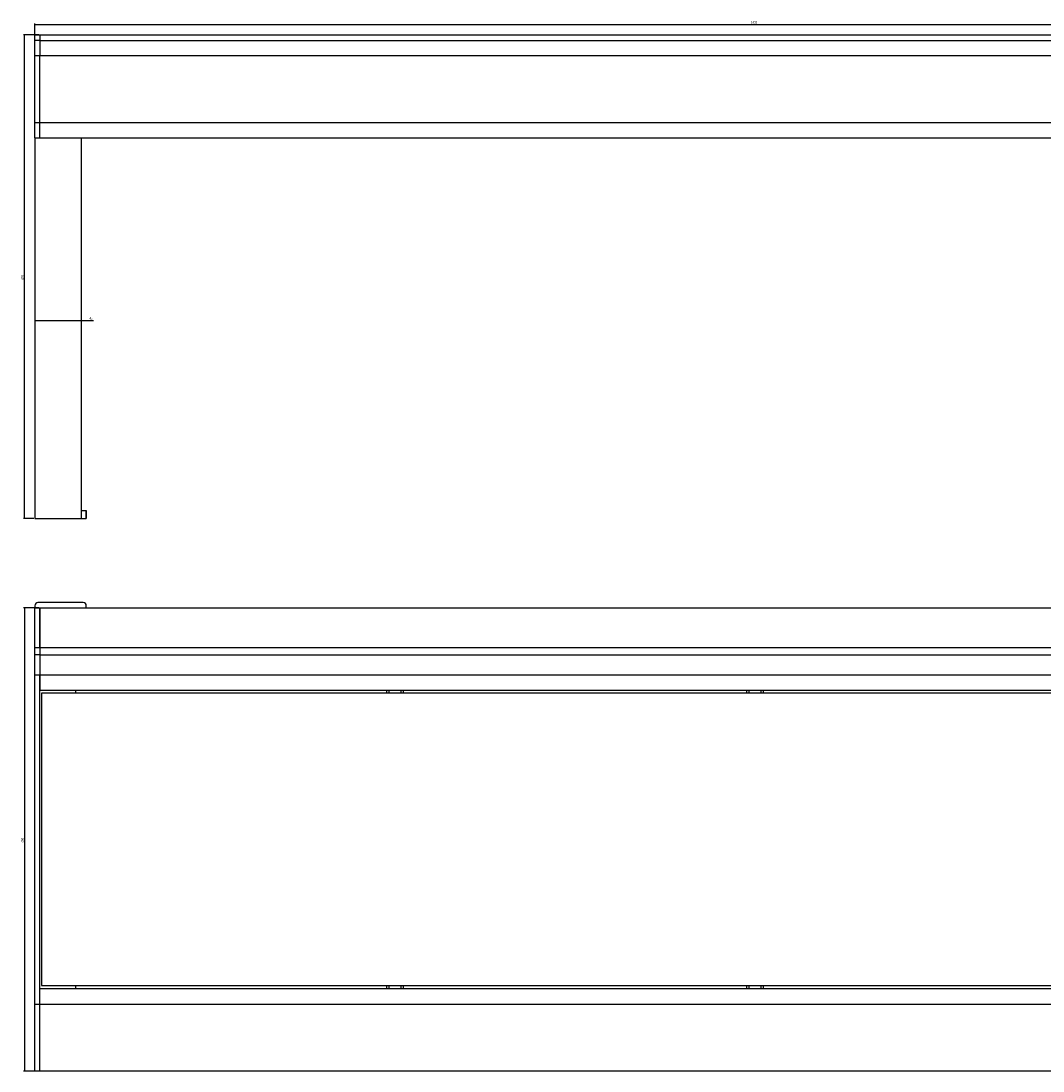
# Model space of a CAD drawing. Header units: millimetres. Extents: x 53 to 2039, y 44 to 1064.
# Tile 1 of 3: x 53 to 1046, y 44 to 1064. Entities that reach past the tile are written whole.
import ezdxf

# ---------------------------------------------------------------- set-up
doc = ezdxf.new("R2010")
doc.units = ezdxf.units.MM
doc.layers.add('FORMAT', color=7, linetype='Continuous')
doc.styles.add('SLDTEXTSTYLE0', font='TXT', dxfattribs={"width": 0.605})
doc.dimstyles.new('SLDDIMSTYLE0', dxfattribs={"dimtxt": 2.568319, "dimasz": 2, "dimexe": 0, "dimexo": 0.0625, "dimgap": 0.64208, "dimtad": 1, "dimrnd": 1e-09, "dimzin": 12, "dimdsep": 46, "dimtxsty": 'SLDTEXTSTYLE0', "dimsah": 1, "dimcen": 0.09, "dimadec": 0, "dimazin": 3, "dimtfac": 1, "dimtofl": 0, "dimtmove": 0, "dimatfit": 3, "dimfxl": 1, "dimfrac": 2, "dimtolj": 1, "dimtzin": 12, "dimarcsym": 0})

# ---------------------------------------------------------------- blocks, each defined once
blk = doc.blocks.new('_D')
at = {"layer": 'FORMAT'}
for p, q in [((66, 773.4), (111, 773.4)), ((111, 773.4), (123, 773.4))]:
    blk.add_line(p, q, dxfattribs=at)
for points in [[(66, 773.4), (68, 772.9), (68, 773.9)], [(111, 773.4), (109, 773.9), (109, 772.9)]]:
    blk.add_solid(points, dxfattribs=at)
at = {"layer": 'FORMAT', "insert": (119.1, 776.8), "char_height": 2.65, "attachment_point": 1, "style": 'SLDTEXTSTYLE0'}
blk.add_mtext('45', dxfattribs=at)
blk = doc.blocks.new('_D_2')
at = {"layer": 'FORMAT'}
for p, q in [((70, 1050.8), (55, 1050.8)), ((56, 580.8), (56, 1050.8)), ((65, 580.8), (55, 580.8))]:
    blk.add_line(p, q, dxfattribs=at)
for points in [[(56, 1050.8), (55.5, 1048.8), (56.5, 1048.8)], [(56, 580.8), (56.5, 582.8), (55.5, 582.8)]]:
    blk.add_solid(points, dxfattribs=at)
at = {"layer": 'FORMAT', "insert": (52.6, 812.8), "char_height": 2.65, "attachment_point": 1, "rotation": 90, "style": 'SLDTEXTSTYLE0'}
blk.add_mtext('470', dxfattribs=at)
blk = doc.blocks.new('_D_3')
at = {"layer": 'FORMAT'}
for p, q in [((66, 1031.8), (66, 1061.8)), ((1466, 1031.8), (1466, 1061.8)), ((66, 1060.8), (1466, 1060.8))]:
    blk.add_line(p, q, dxfattribs=at)
for points in [[(66, 1060.8), (68, 1060.3), (68, 1061.3)], [(1466, 1060.8), (1464, 1061.3), (1464, 1060.3)]]:
    blk.add_solid(points, dxfattribs=at)
at = {"layer": 'FORMAT', "insert": (762, 1064.2), "char_height": 2.65, "attachment_point": 1, "style": 'SLDTEXTSTYLE0'}
blk.add_mtext('1400', dxfattribs=at)
blk = doc.blocks.new('_D_8')
at = {"layer": 'FORMAT'}
for p, q in [((70, 494.1), (55, 494.1)), ((56, 494.1), (56, 44.1)), ((70, 44.1), (55, 44.1))]:
    blk.add_line(p, q, dxfattribs=at)
for points in [[(56, 494.1), (55.5, 492.1), (56.5, 492.1)], [(56, 44.1), (56.5, 46.1), (55.5, 46.1)]]:
    blk.add_solid(points, dxfattribs=at)
at = {"layer": 'FORMAT', "insert": (52.6, 266.2), "char_height": 2.65, "attachment_point": 1, "rotation": 90, "style": 'SLDTEXTSTYLE0'}
blk.add_mtext('450', dxfattribs=at)

msp = doc.modelspace()

# ---------------------------------------------------------------- linework, layer by layer
at = {"color": 7, "linetype": 'Continuous', "lineweight": 25}
for p, q in [((65.961, 1050.782), (70.961, 1050.782)), ((65.961, 1045.381), (65.961, 1050.782)), ((70.961, 1050.782), (1460.961, 1050.782)), ((70.961, 1050.782), (70.961, 1045.381)), ((70.961, 1045.381), (65.961, 1045.381)), ((65.961, 1030.782), (65.961, 1045.381)), ((70.961, 1045.381), (1460.961, 1045.381)), ((70.961, 1045.381), (70.961, 1030.782)), ((65.961, 965.782), (65.961, 1030.782)), ((65.961, 1030.782), (70.961, 1030.782)), ((70.961, 1030.782), (1460.961, 1030.782)), ((70.961, 965.782), (70.961, 1030.782)), ((65.961, 965.782), (70.961, 965.782)), ((65.961, 950.782), (65.961, 965.782)), ((70.961, 950.782), (70.961, 965.782)), ((70.961, 965.782), (1460.961, 965.782)), ((65.961, 950.782), (70.961, 950.782)), ((65.961, 950.782), (65.961, 580.782)), ((65.961, 950.782), (110.961, 950.782)), ((70.961, 950.782), (1460.961, 950.782)), ((110.961, 950.782), (110.961, 580.782)), ((110.961, 588.782), (115.768, 588.782)), ((115.768, 580.782), (115.768, 588.782)), ((115.768, 588.782), (115.961, 588.782)), ((115.961, 588.782), (115.961, 580.782)), ((65.961, 580.782), (110.961, 580.782)), ((110.961, 580.782), (115.768, 580.782)), ((115.961, 580.782), (115.768, 580.782)), ((65.961, 496.149), (65.961, 494.149)), ((65.961, 494.149), (70.961, 494.149)), ((65.961, 455.53), (65.961, 494.149)), ((112.961, 499.149), (68.961, 499.149)), ((70.961, 494.149), (70.961, 455.529)), ((70.961, 494.149), (1460.961, 494.149)), ((70.961, 455.53), (70.961, 494.149)), ((115.961, 494.149), (115.961, 496.149)), ((65.961, 455.53), (70.961, 455.53)), ((65.961, 448.405), (65.961, 455.53)), ((70.961, 455.529), (1460.961, 455.529)), ((70.961, 455.529), (70.961, 448.404)), ((70.961, 448.405), (65.961, 448.405)), ((65.961, 429.149), (65.961, 448.405)), ((70.961, 448.404), (1460.961, 448.404)), ((70.961, 448.404), (70.961, 429.147)), ((65.961, 429.149), (70.961, 429.149)), ((65.961, 109.149), (65.961, 429.149)), ((70.961, 109.149), (70.961, 429.149)), ((70.961, 429.147), (1460.961, 429.147)), ((70.961, 429.147), (70.961, 414.147)), ((70.961, 414.147), (1460.961, 414.147)), ((72.461, 411.148), (72.461, 127.148)), ((1459.461, 411.148), (72.461, 411.148)), ((105.961, 411.148), (105.961, 414.147)), ((407.961, 411.148), (407.961, 414.147)), ((423.961, 414.147), (423.961, 411.148)), ((757.961, 411.148), (757.961, 414.147)), ((773.961, 414.147), (773.961, 411.148)), ((70.961, 109.149), (70.961, 124.149)), ((70.961, 124.149), (1460.961, 124.149)), ((72.461, 127.148), (1459.461, 127.148)), ((105.961, 124.149), (105.961, 127.148)), ((407.961, 124.149), (407.961, 127.148)), ((423.961, 127.148), (423.961, 124.149)), ((757.961, 124.149), (757.961, 127.148)), ((773.961, 127.148), (773.961, 124.149)), ((65.961, 109.149), (70.961, 109.149)), ((65.961, 44.149), (65.961, 109.149)), ((70.961, 109.149), (1460.961, 109.149)), ((70.961, 44.149), (70.961, 109.149)), ((65.961, 44.149), (70.961, 44.149)), ((70.961, 44.149), (1460.961, 44.149))]:
    msp.add_line(p, q, dxfattribs=at)
at = {"color": 8, "linetype": 'Continuous', "lineweight": 25}
for p, q in [((409.961, 414.147), (409.961, 411.148)), ((421.961, 411.148), (421.961, 414.147)), ((759.961, 414.147), (759.961, 411.148)), ((771.961, 411.148), (771.961, 414.147)), ((409.961, 127.148), (409.961, 124.149)), ((421.961, 124.149), (421.961, 127.148)), ((759.961, 127.148), (759.961, 124.149)), ((771.961, 124.149), (771.961, 127.148))]:
    msp.add_line(p, q, dxfattribs=at)
at = {"color": 7, "linetype": 'Continuous', "lineweight": 25}
for centre, start, end in [((68.961, 496.149), 90, 180), ((112.961, 496.149), 0, 90)]:
    msp.add_arc(centre, 3, start, end, dxfattribs=at)

# ---------------------------------------------------------------- dimensions: what is measured, and where the dimension line sits
at = {"layer": 'FORMAT'}
for base, p1, p2, picture, middle in [((1465.961, 1060.782), (65.961, 1030.782), (1465.961, 1030.782), '_D_3', (765.961, 1060.782)), ((110.961, 773.429), (65.961, 950.782), (110.961, 950.782), '_D', (121.07, 773.429))]:
    dim = msp.add_linear_dim(base=base, p1=p1, p2=p2, dimstyle='SLDDIMSTYLE0', dxfattribs=at)
    dim.commit()
    dim.dimension.update_dxf_attribs({"geometry": picture, "text_midpoint": middle, "dimtype": 160})
for base, p1, p2, picture, middle in [((55.961, 1050.782), (65.961, 580.782), (70.961, 1050.782), '_D_2', (55.961, 815.782)), ((55.961, 44.149), (70.961, 494.149), (70.961, 44.149), '_D_8', (55.961, 269.149))]:
    dim = msp.add_linear_dim(base=base, p1=p1, p2=p2, angle=90, dimstyle='SLDDIMSTYLE0', dxfattribs=at)
    dim.commit()
    dim.dimension.update_dxf_attribs({"geometry": picture, "text_midpoint": middle, "dimtype": 160})

doc.saveas('drawing.dxf')
